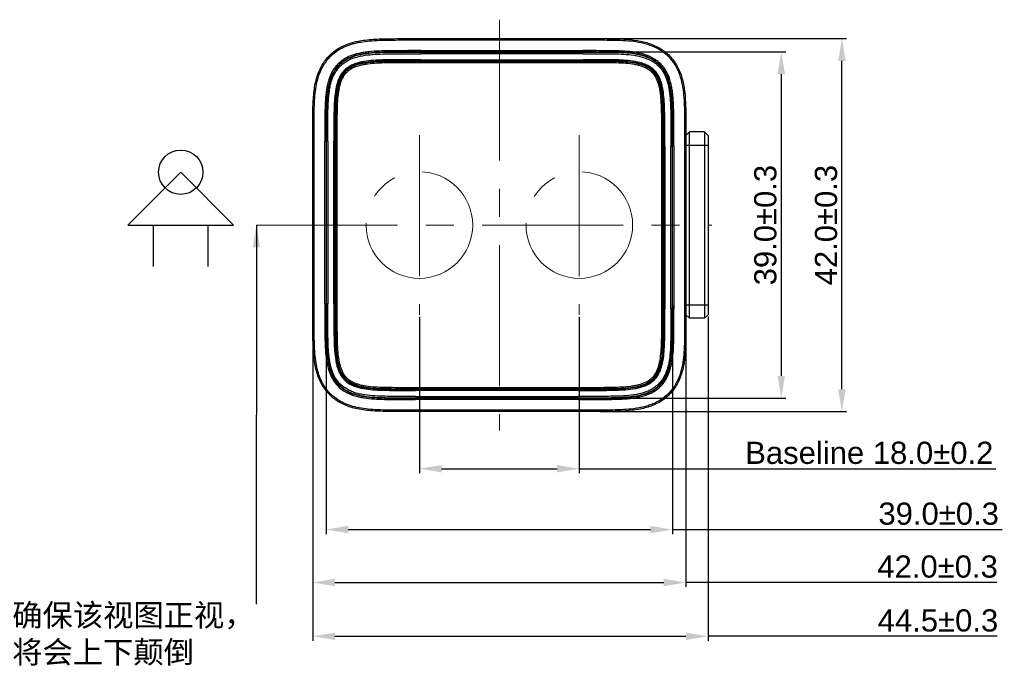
# Model space of a CAD drawing. Header units: millimetres. Extents: x 6362 to 6804, y -1856 to -1543.
# Tile 3 of 29: x 6470 to 6581, y -1702 to -1628. Entities that reach past the tile are written whole.
import ezdxf

# ---------------------------------------------------------------- set-up
doc = ezdxf.new("R2010")
doc.units = ezdxf.units.MM
doc.linetypes.add('CENTER', pattern=[50.8, 31.75, -6.35, 6.35, -6.35])
doc.linetypes.add('CENTER2', pattern=[28.575, 19.05, -3.175, 3.175, -3.175])
doc.styles.add('HANA', font='arial.ttf')
doc.styles.add('微软雅黑', font='txt')
doc.dimstyles.new('HANA$0', dxfattribs={"dimtxt": 2.5, "dimasz": 2.5, "dimexe": 0.5, "dimexo": 0.2, "dimgap": 0.5, "dimtad": 1, "dimzin": 1, "dimdsep": 46, "dimtxsty": 'HANA', "dimcen": 0, "dimclrd": 3, "dimclre": 3, "dimclrt": 4, "dimadec": 0, "dimazin": 0, "dimtfac": 1, "dimtmove": 0, "dimatfit": 3, "dimfxl": 1, "dimtzin": 0, "dimarcsym": 0})
doc.dimstyles.new('HANA$3', dxfattribs={"dimtxt": 2.5, "dimasz": 2.5, "dimexe": 0.5, "dimexo": 0.2, "dimgap": 0.5, "dimtad": 1, "dimtih": 1, "dimtoh": 1, "dimzin": 1, "dimdsep": 46, "dimtxsty": 'HANA', "dimcen": 0, "dimclrd": 3, "dimclre": 3, "dimclrt": 4, "dimadec": 0, "dimazin": 0, "dimtfac": 1, "dimtmove": 0, "dimatfit": 3, "dimfxl": 1, "dimtzin": 0, "dimarcsym": 0})
doc.dimstyles.new('HANA$7', dxfattribs={"dimtxt": 2.5, "dimasz": 2.5, "dimexe": 0.5, "dimexo": 0.2, "dimgap": 0.5, "dimtad": 1, "dimzin": 1, "dimdsep": 46, "dimtxsty": 'HANA', "dimcen": 0, "dimclrd": 3, "dimclre": 3, "dimclrt": 4, "dimadec": 0, "dimazin": 0, "dimtfac": 1, "dimtmove": 0, "dimatfit": 3, "dimfxl": 1, "dimtzin": 0, "dimarcsym": 0})

# ---------------------------------------------------------------- blocks, each defined once
blk = doc.blocks.new('*D45')
at = {"color": 3, "lineweight": -2}
for p, q in [((6515.27, -1661.92), (6515.27, -1679.54)), ((6533.27, -1661.92), (6533.27, -1679.54)), ((6517.77, -1679.04), (6530.77, -1679.04)), ((6533.27, -1679.04), (6580.16, -1679.04))]:
    blk.add_line(p, q, dxfattribs=at)
at = {"color": 3}
for points in [[(6517.77, -1678.63), (6517.77, -1679.46), (6515.27, -1679.04)], [(6530.77, -1679.46), (6530.77, -1678.63), (6533.27, -1679.04)]]:
    blk.add_solid(points, dxfattribs=at)
at = {"layer": 'Defpoints', "color": 0}
for p in [(6515.27, -1661.72), (6533.27, -1661.72), (6533.27, -1679.04)]:
    blk.add_point(p, dxfattribs=at)
at = {"color": 4, "lineweight": 5, "insert": (6565.91, -1677.27), "char_height": 2.5, "attachment_point": 5, "style": 'HANA'}
blk.add_mtext('{\\fArial|b0|i0|c0|p34;\\C3;Baseline\\C4; }18.0%%p0.2', dxfattribs=at)
blk = doc.blocks.new('*D46')
at = {"color": 3, "lineweight": -2}
for p, q in [((6503.27, -1654.55), (6503.27, -1692.36)), ((6545.27, -1654.55), (6545.27, -1692.36)), ((6505.77, -1691.86), (6542.77, -1691.86)), ((6566.41, -1691.86), (6545.27, -1691.86)), ((6580.28, -1691.86), (6566.41, -1691.86))]:
    blk.add_line(p, q, dxfattribs=at)
at = {"color": 3}
for points in [[(6505.77, -1691.44), (6505.77, -1692.28), (6503.27, -1691.86)], [(6542.77, -1692.28), (6542.77, -1691.44), (6545.27, -1691.86)]]:
    blk.add_solid(points, dxfattribs=at)
at = {"layer": 'Defpoints', "color": 0}
for p in [(6503.27, -1654.35), (6545.27, -1654.35), (6545.27, -1691.86)]:
    blk.add_point(p, dxfattribs=at)
at = {"color": 4, "lineweight": 5, "insert": (6573.6, -1690.08), "char_height": 2.5, "attachment_point": 5, "style": 'HANA'}
blk.add_mtext('42.0%%p0.3', dxfattribs=at)
blk = doc.blocks.new('*D47')
at = {"color": 3, "lineweight": -2}
for p, q in [((6536.06, -1630.6), (6563.33, -1630.6)), ((6562.83, -1670.1), (6562.83, -1633.1)), ((6535.62, -1672.6), (6563.33, -1672.6))]:
    blk.add_line(p, q, dxfattribs=at)
at = {"color": 3}
for points in [[(6563.25, -1633.1), (6562.41, -1633.1), (6562.83, -1630.6)], [(6562.41, -1670.1), (6563.25, -1670.1), (6562.83, -1672.6)]]:
    blk.add_solid(points, dxfattribs=at)
at = {"layer": 'Defpoints', "color": 0}
for p in [(6535.86, -1630.6), (6562.83, -1630.6), (6535.42, -1672.6)]:
    blk.add_point(p, dxfattribs=at)
at = {"color": 4, "lineweight": 5, "insert": (6561.05, -1651.6), "char_height": 2.5, "attachment_point": 5, "rotation": 90, "style": 'HANA'}
blk.add_mtext('42.0%%p0.3', dxfattribs=at)
blk = doc.blocks.new('*D48')
at = {"color": 3, "lineweight": -2}
for p, q in [((6504.77, -1660.65), (6504.77, -1686.4)), ((6543.77, -1660.65), (6543.77, -1686.4)), ((6507.27, -1685.9), (6541.27, -1685.9)), ((6543.77, -1685.9), (6580.86, -1685.9))]:
    blk.add_line(p, q, dxfattribs=at)
at = {"color": 3}
for points in [[(6507.27, -1685.48), (6507.27, -1686.31), (6504.77, -1685.9)], [(6541.27, -1686.31), (6541.27, -1685.48), (6543.77, -1685.9)]]:
    blk.add_solid(points, dxfattribs=at)
at = {"layer": 'Defpoints', "color": 0}
for p in [(6504.77, -1660.45), (6543.77, -1660.45), (6543.77, -1685.9)]:
    blk.add_point(p, dxfattribs=at)
at = {"color": 4, "lineweight": 5, "insert": (6573.72, -1684.12), "char_height": 2.5, "attachment_point": 5, "style": 'HANA'}
blk.add_mtext('39.0%%p0.3', dxfattribs=at)
blk = doc.blocks.new('*D49')
at = {"color": 3, "lineweight": -2}
for p, q in [((6535.13, -1632.1), (6556.5, -1632.1)), ((6556, -1634.6), (6556, -1668.59)), ((6535.96, -1671.09), (6556.5, -1671.09))]:
    blk.add_line(p, q, dxfattribs=at)
at = {"color": 3}
for points in [[(6556.42, -1634.6), (6555.58, -1634.6), (6556, -1632.1)], [(6555.58, -1668.59), (6556.42, -1668.59), (6556, -1671.09)]]:
    blk.add_solid(points, dxfattribs=at)
at = {"layer": 'Defpoints', "color": 0}
for p in [(6534.93, -1632.1), (6535.76, -1671.09), (6556, -1671.09)]:
    blk.add_point(p, dxfattribs=at)
at = {"color": 4, "lineweight": 5, "insert": (6554.22, -1651.6), "char_height": 2.5, "attachment_point": 5, "rotation": 90, "style": 'HANA'}
blk.add_mtext('39.0%%p0.3', dxfattribs=at)
blk = doc.blocks.new('*D61')
at = {"color": 3, "lineweight": -2}
for p, q in [((6503.27, -1654.15), (6503.27, -1698.42)), ((6547.77, -1661.9), (6547.77, -1698.42)), ((6505.77, -1697.92), (6545.27, -1697.92)), ((6566.46, -1697.92), (6547.77, -1697.92)), ((6580.32, -1697.92), (6566.46, -1697.92))]:
    blk.add_line(p, q, dxfattribs=at)
at = {"color": 3}
for points in [[(6505.77, -1697.51), (6505.77, -1698.34), (6503.27, -1697.92)], [(6545.27, -1698.34), (6545.27, -1697.51), (6547.77, -1697.92)]]:
    blk.add_solid(points, dxfattribs=at)
at = {"layer": 'Defpoints', "color": 0}
for p in [(6503.27, -1653.95), (6547.77, -1661.7), (6547.77, -1697.92)]:
    blk.add_point(p, dxfattribs=at)
at = {"color": 4, "lineweight": 5, "insert": (6573.64, -1696.15), "char_height": 2.5, "attachment_point": 5, "style": 'HANA'}
blk.add_mtext('44.5%%p0.3', dxfattribs=at)

msp = doc.modelspace()

# ---------------------------------------------------------------- linework, layer by layer
at = {"color": 1, "linetype": 'CENTER', "lineweight": 5, "ltscale": 0.5}
for p, q in [((6524.271, -1628.462), (6524.271, -1674.735)), ((6515.271, -1641.474), (6515.271, -1661.723)), ((6533.271, -1641.474), (6533.271, -1661.723)), ((6496.929, -1651.599), (6548.193, -1651.599))]:
    msp.add_line(p, q, dxfattribs=at)
at = {"color": 7, "linetype": 'Continuous'}
for p, q in [((6515.416, -1631.952), (6533.721, -1631.952)), ((6533.721, -1632.102), (6515.416, -1632.102)), ((6515.416, -1632.147), (6533.721, -1632.147)), ((6533.721, -1632.297), (6515.416, -1632.297)), ((6515.416, -1632.975), (6533.721, -1632.975)), ((6533.721, -1633.075), (6515.416, -1633.075)), ((6515.416, -1633.101), (6533.721, -1633.101)), ((6533.721, -1633.169), (6515.416, -1633.169)), ((6533.721, -1633.319), (6515.416, -1633.319)), ((6545.272, -1641.499), (6545.672, -1641.099)), ((6547.372, -1641.099), (6545.672, -1641.099)), ((6545.672, -1662.099), (6545.672, -1641.099)), ((6547.372, -1641.099), (6547.372, -1662.099)), ((6547.772, -1641.499), (6547.372, -1641.099)), ((6504.625, -1660.454), (6504.625, -1642.148)), ((6504.969, -1642.148), (6504.625, -1642.148)), ((6504.775, -1642.148), (6504.775, -1660.454)), ((6504.819, -1660.454), (6504.819, -1642.148)), ((6504.969, -1642.148), (6504.969, -1660.454)), ((6505.647, -1651.599), (6505.647, -1642.148)), ((6505.647, -1642.148), (6505.991, -1642.148)), ((6505.747, -1642.148), (6505.747, -1651.599)), ((6505.773, -1651.599), (6505.773, -1642.148)), ((6505.841, -1642.148), (6505.841, -1651.599)), ((6505.991, -1642.148), (6505.991, -1651.599)), ((6547.772, -1641.499), (6547.772, -1661.699)), ((6542.551, -1642.743), (6542.894, -1642.743)), ((6542.551, -1651.599), (6542.551, -1642.743)), ((6542.701, -1651.599), (6542.701, -1642.743)), ((6542.768, -1642.743), (6542.768, -1651.599)), ((6542.794, -1651.599), (6542.794, -1642.743)), ((6542.894, -1642.743), (6542.894, -1651.599)), ((6543.917, -1642.743), (6543.572, -1642.743)), ((6543.572, -1661.049), (6543.572, -1642.743)), ((6543.722, -1642.743), (6543.722, -1661.049)), ((6543.767, -1661.049), (6543.767, -1642.743)), ((6543.917, -1642.743), (6543.917, -1661.049)), ((6545.272, -1642.599), (6547.772, -1642.599)), ((6505.647, -1660.454), (6505.647, -1651.599)), ((6505.747, -1651.599), (6505.747, -1660.454)), ((6505.773, -1660.454), (6505.773, -1651.599)), ((6505.841, -1651.599), (6505.841, -1660.454)), ((6505.991, -1651.599), (6505.991, -1660.454)), ((6542.551, -1661.049), (6542.551, -1651.599)), ((6542.701, -1661.049), (6542.701, -1651.599)), ((6542.768, -1651.599), (6542.768, -1661.049)), ((6542.794, -1661.049), (6542.794, -1651.599)), ((6542.894, -1651.599), (6542.894, -1661.049)), ((6504.969, -1660.454), (6504.625, -1660.454)), ((6505.991, -1660.454), (6505.647, -1660.454)), ((6542.551, -1661.049), (6542.894, -1661.049)), ((6543.917, -1661.049), (6543.572, -1661.049)), ((6545.272, -1660.599), (6547.772, -1660.599)), ((6545.272, -1661.699), (6545.672, -1662.099)), ((6547.372, -1662.099), (6545.672, -1662.099)), ((6547.772, -1661.699), (6547.372, -1662.099)), ((6514.82, -1669.879), (6533.126, -1669.879)), ((6514.82, -1670.029), (6533.126, -1670.029)), ((6533.126, -1670.096), (6514.82, -1670.096)), ((6514.82, -1670.122), (6533.126, -1670.122)), ((6533.126, -1670.222), (6514.82, -1670.222)), ((6514.82, -1670.9), (6533.126, -1670.9)), ((6533.126, -1671.05), (6514.82, -1671.05)), ((6514.82, -1671.095), (6533.126, -1671.095)), ((6533.126, -1671.245), (6514.82, -1671.245))]:
    msp.add_line(p, q, dxfattribs=at)
at = {"color": 3}
for p, q in [((6488.405, -1645.65), (6482.456, -1651.599)), ((6488.405, -1645.65), (6494.353, -1651.599)), ((6482.456, -1651.599), (6494.353, -1651.599)), ((6485.32, -1651.599), (6485.32, -1656.275)), ((6491.471, -1651.599), (6491.471, -1656.275))]:
    msp.add_line(p, q, dxfattribs=at)
msp.add_circle((6488.405, -1645.65), 2.495, dxfattribs=at)
at = {"color": 6, "linetype": 'CENTER2', "lineweight": 5}
for centre in [(6515.271, -1651.599), (6533.271, -1651.599)]:
    msp.add_circle(centre, 6, dxfattribs=at)
at = {"color": 7, "linetype": 'Continuous'}
msp.add_open_spline([(6527.024, -1672.599), (6526.014, -1672.599), (6523.939, -1672.599), (6521.161, -1672.599), (6518.559, -1672.6), (6516.159, -1672.597), (6513.939, -1672.601), (6511.886, -1672.6), (6509.995, -1672.562), (6508.284, -1672.353), (6506.817, -1671.899), (6505.656, -1671.217), (6504.748, -1670.337), (6504.047, -1669.219), (6503.575, -1667.815), (6503.342, -1666.161), (6503.275, -1664.33), (6503.267, -1662.336), (6503.271, -1660.177), (6503.27, -1657.845), (6503.27, -1655.313), (6503.27, -1652.61), (6503.27, -1649.62), (6503.269, -1646.527), (6503.272, -1643.794), (6503.268, -1641.398), (6503.269, -1639.259), (6503.306, -1637.339), (6503.514, -1635.615), (6503.975, -1634.129), (6504.671, -1632.959), (6505.554, -1632.058), (6506.685, -1631.357), (6508.124, -1630.886), (6509.805, -1630.662), (6511.673, -1630.601), (6513.715, -1630.595), (6515.926, -1630.599), (6518.322, -1630.598), (6520.884, -1630.598), (6522.79, -1630.598), (6523.718, -1630.598)], degree=3, dxfattribs=at)
for points, knots in [([(6527.024, -1672.449), (6525.802, -1672.449), (6524.012, -1672.449), (6521.681, -1672.448), (6520.054, -1672.449), (6518.5, -1672.449), (6517.017, -1672.448), (6515.603, -1672.448), (6514.256, -1672.45), (6512.973, -1672.45), (6511.752, -1672.444), (6510.596, -1672.422), (6509.509, -1672.352), (6508.5, -1672.211), (6507.58, -1671.984), (6506.762, -1671.671), (6506.049, -1671.271), (6505.433, -1670.796), (6504.906, -1670.24), (6504.457, -1669.599), (6504.092, -1668.86), (6503.813, -1668.021), (6503.621, -1667.087), (6503.505, -1666.07), (6503.447, -1664.982), (6503.425, -1663.828), (6503.419, -1662.61), (6503.42, -1661.33), (6503.421, -1659.986), (6503.421, -1658.576), (6503.42, -1656.557), (6503.421, -1653.842), (6503.421, -1650.392), (6503.42, -1646.892), (6503.422, -1644.068), (6503.42, -1642.014), (6503.419, -1640.639), (6503.423, -1639.357), (6503.439, -1638.16), (6503.498, -1637.043), (6503.626, -1636.007), (6503.839, -1635.06), (6504.142, -1634.215), (6504.472, -1633.59), (6504.774, -1633.15), (6505.093, -1632.752), (6505.546, -1632.303), (6506.178, -1631.841), (6506.911, -1631.46), (6507.595, -1631.222), (6508.19, -1631.071), (6508.84, -1630.945), (6509.707, -1630.84), (6510.804, -1630.778), (6511.972, -1630.754), (6513.206, -1630.747), (6514.506, -1630.748), (6515.871, -1630.749), (6517.826, -1630.749), (6520.449, -1630.748), (6522.595, -1630.749), (6523.718, -1630.749)], [0, 0, 0, 0, 0.0458424, 0.0671388, 0.0874567, 0.1069015, 0.1254325, 0.1430928, 0.1599307, 0.1759771, 0.1912438, 0.2057166, 0.2193484, 0.232089, 0.2439056, 0.2547969, 0.2648772, 0.2744488, 0.2838651, 0.2935036, 0.3036945, 0.3146912, 0.3265921, 0.3393959, 0.3530316, 0.3674738, 0.3827023, 0.3987083, 0.415503, 0.4331197, 0.4516214, 0.4912395, 0.5349844, 0.5810516, 0.6225217, 0.640957, 0.658101, 0.6741008, 0.6890484, 0.7030146, 0.7160467, 0.728157, 0.7393412, 0.7496495, 0.7545559, 0.7593426, 0.7687681, 0.7783932, 0.7885895, 0.7996356, 0.8055018, 0.8115957, 0.8244659, 0.8382196, 0.8528324, 0.8682754, 0.8845237, 0.9015893, 0.9195026, 0.9578452, 1, 1, 1, 1]), ([(6523.718, -1630.599), (6524.269, -1630.599), (6524.763, -1630.599), (6526.209, -1630.599), (6527.625, -1630.599), (6529.144, -1630.599), (6530.67, -1630.599), (6532.196, -1630.598), (6534.23, -1630.6), (6536.772, -1630.589), (6539.309, -1630.66), (6541.227, -1631.108), (6542.533, -1631.722), (6543.624, -1632.641), (6544.424, -1633.824), (6544.915, -1635.191), (6545.157, -1636.66), (6545.248, -1638.17), (6545.276, -1640.2), (6545.269, -1642.744), (6545.271, -1645.794), (6545.271, -1648.845), (6545.271, -1651.896), (6545.271, -1654.947), (6545.271, -1657.998), (6545.268, -1661.049), (6545.28, -1664.1), (6545.21, -1666.637), (6544.761, -1668.555), (6544.147, -1669.861), (6543.228, -1670.951), (6542.045, -1671.752), (6540.678, -1672.243), (6539.209, -1672.484), (6537.699, -1672.576), (6535.669, -1672.604), (6533.126, -1672.597), (6530.075, -1672.599), (6528.041, -1672.599), (6527.024, -1672.599)], [0, 0, 0, 0, 0.0384615, 0.0576923, 0.0769231, 0.0961538, 0.1153846, 0.1346154, 0.1538462, 0.1923077, 0.2307692, 0.25, 0.2692308, 0.2884615, 0.3076923, 0.3269231, 0.3461538, 0.3653846, 0.3846154, 0.4230769, 0.4615385, 0.5, 0.5384615, 0.5769231, 0.6153846, 0.6538462, 0.6923077, 0.7307692, 0.75, 0.7692308, 0.7884615, 0.8076923, 0.8269231, 0.8461538, 0.8653846, 0.8846154, 0.9230769, 0.9615385, 1, 1, 1, 1]), ([(6523.718, -1630.749), (6524.505, -1630.749), (6526.08, -1630.749), (6528.441, -1630.749), (6530.803, -1630.749), (6532.771, -1630.749), (6534.345, -1630.748), (6535.526, -1630.748), (6536.707, -1630.751), (6537.887, -1630.772), (6539.066, -1630.846), (6540.042, -1630.988), (6540.807, -1631.178), (6541.368, -1631.364), (6541.91, -1631.601), (6542.424, -1631.892), (6542.905, -1632.238), (6543.341, -1632.637), (6543.727, -1633.085), (6544.06, -1633.575), (6544.335, -1634.098), (6544.628, -1634.829), (6544.825, -1635.595), (6544.949, -1636.372), (6545.036, -1637.155), (6545.092, -1638.138), (6545.116, -1639.319), (6545.122, -1640.499), (6545.122, -1641.68), (6545.12, -1643.255), (6545.121, -1645.223), (6545.121, -1647.584), (6545.121, -1649.946), (6545.121, -1652.307), (6545.121, -1654.669), (6545.121, -1657.03), (6545.119, -1659.392), (6545.122, -1661.36), (6545.123, -1662.934), (6545.118, -1663.918), (6545.105, -1664.705), (6545.081, -1665.492), (6545.016, -1666.475), (6544.836, -1667.643), (6544.556, -1668.591), (6544.232, -1669.309), (6543.835, -1669.99), (6543.198, -1670.751), (6542.4, -1671.339), (6541.698, -1671.696), (6541.146, -1671.909), (6540.579, -1672.074), (6539.808, -1672.239), (6538.83, -1672.36), (6537.651, -1672.423), (6536.47, -1672.444), (6535.289, -1672.45), (6533.715, -1672.45), (6531.747, -1672.447), (6529.385, -1672.449), (6527.811, -1672.449), (6527.024, -1672.449)], [0, 0, 0, 0, 0.0312529, 0.0625057, 0.0937586, 0.1250114, 0.1406378, 0.1562642, 0.1718907, 0.1875172, 0.203143, 0.2187657, 0.2265797, 0.2343936, 0.2422066, 0.2500192, 0.2578315, 0.2656434, 0.2734555, 0.2812677, 0.2890801, 0.2968934, 0.3125105, 0.3203246, 0.3281386, 0.3437644, 0.359391, 0.3750174, 0.3906439, 0.4062703, 0.4375232, 0.468776, 0.5000289, 0.5312817, 0.5625346, 0.5937874, 0.6250403, 0.6562931, 0.6719195, 0.6875459, 0.6953592, 0.7031729, 0.7187982, 0.7344206, 0.7500359, 0.757849, 0.7656616, 0.7812598, 0.7968585, 0.8046711, 0.8124842, 0.8202981, 0.8281121, 0.843736, 0.8593621, 0.8749886, 0.890615, 0.9062414, 0.9374943, 0.9687471, 1, 1, 1, 1]), ([(6515.416, -1631.952), (6515.028, -1631.952), (6514.252, -1631.952), (6513.089, -1631.953), (6511.925, -1631.958), (6510.76, -1631.983), (6509.79, -1632.043), (6509.017, -1632.14), (6508.249, -1632.281), (6507.496, -1632.512), (6506.802, -1632.878), (6506.324, -1633.226), (6505.906, -1633.644), (6505.441, -1634.278), (6505.119, -1635.001), (6504.913, -1635.755), (6504.767, -1636.522), (6504.672, -1637.492), (6504.633, -1638.657), (6504.625, -1639.821), (6504.624, -1640.985), (6504.625, -1641.76), (6504.625, -1642.148)], [0, 0, 0, 0, 0.0622614, 0.1245291, 0.186818, 0.2491551, 0.3115726, 0.3428351, 0.3741403, 0.4368442, 0.4683214, 0.4998289, 0.5313476, 0.5628496, 0.6256148, 0.6569789, 0.6882944, 0.750785, 0.8131627, 0.8754672, 0.9377385, 1, 1, 1, 1]), ([(6515.416, -1632.102), (6515.028, -1632.102), (6514.252, -1632.102), (6513.09, -1632.103), (6511.928, -1632.108), (6510.768, -1632.133), (6509.805, -1632.193), (6509.041, -1632.288), (6508.289, -1632.426), (6507.555, -1632.651), (6506.882, -1633.005), (6506.422, -1633.341), (6506.02, -1633.743), (6505.572, -1634.354), (6505.26, -1635.056), (6505.059, -1635.79), (6504.915, -1636.544), (6504.822, -1637.504), (6504.783, -1638.661), (6504.775, -1639.822), (6504.774, -1640.985), (6504.775, -1641.76), (6504.775, -1642.148)], [0, 0, 0, 0, 0.0630548, 0.1260966, 0.1890952, 0.2519924, 0.3147075, 0.345963, 0.3771263, 0.4389867, 0.4697634, 0.5004606, 0.5311242, 0.5618311, 0.62342, 0.6544549, 0.6855987, 0.7481366, 0.8109449, 0.8739109, 0.9369455, 1, 1, 1, 1]), ([(6515.416, -1632.147), (6515.031, -1632.147), (6514.262, -1632.147), (6513.109, -1632.147), (6511.957, -1632.153), (6510.805, -1632.176), (6509.847, -1632.234), (6509.086, -1632.327), (6508.335, -1632.461), (6507.598, -1632.681), (6506.921, -1633.034), (6506.457, -1633.369), (6506.052, -1633.774), (6505.715, -1634.236), (6505.447, -1634.742), (6505.244, -1635.278), (6505.095, -1635.831), (6504.955, -1636.584), (6504.865, -1637.539), (6504.828, -1638.69), (6504.819, -1639.842), (6504.819, -1640.995), (6504.819, -1641.764), (6504.819, -1642.148)], [0, 0, 0, 0, 0.0627449, 0.1254837, 0.1882019, 0.2508742, 0.3134627, 0.3447146, 0.3759293, 0.4381133, 0.4691537, 0.5001649, 0.5311562, 0.5621685, 0.5932185, 0.6243178, 0.6554775, 0.6866777, 0.7491847, 0.8118167, 0.8745198, 0.9372551, 1, 1, 1, 1]), ([(6504.969, -1642.148), (6504.969, -1641.768), (6504.969, -1641.009), (6504.969, -1639.87), (6504.977, -1638.732), (6505.012, -1637.596), (6505.098, -1636.652), (6505.232, -1635.908), (6505.375, -1635.361), (6505.572, -1634.831), (6505.833, -1634.33), (6506.164, -1633.873), (6506.563, -1633.476), (6507.022, -1633.147), (6507.693, -1632.806), (6508.603, -1632.542), (6509.727, -1632.39), (6510.861, -1632.325), (6511.999, -1632.302), (6513.137, -1632.297), (6514.276, -1632.297), (6515.036, -1632.297), (6515.416, -1632.297)], [0, 0, 0, 0, 0.0627852, 0.1255617, 0.1883043, 0.2509729, 0.3135041, 0.3447115, 0.3758606, 0.4069413, 0.4379528, 0.4689068, 0.4998291, 0.530769, 0.5617604, 0.6238961, 0.6863459, 0.7489657, 0.8116761, 0.8744354, 0.9372146, 1, 1, 1, 1]), ([(6543.917, -1642.743), (6543.917, -1642.356), (6543.917, -1641.58), (6543.917, -1640.417), (6543.911, -1639.253), (6543.886, -1638.088), (6543.826, -1637.118), (6543.729, -1636.345), (6543.588, -1635.577), (6543.357, -1634.824), (6542.991, -1634.129), (6542.643, -1633.652), (6542.225, -1633.234), (6541.591, -1632.769), (6540.868, -1632.447), (6540.114, -1632.241), (6539.347, -1632.095), (6538.378, -1632), (6537.212, -1631.961), (6536.048, -1631.953), (6534.884, -1631.952), (6534.109, -1631.952), (6533.721, -1631.952)], [0, 0, 0, 0, 0.0622614, 0.1245291, 0.186818, 0.2491551, 0.3115726, 0.3428351, 0.3741403, 0.4368442, 0.4683214, 0.4998289, 0.5313476, 0.5628496, 0.6256148, 0.6569789, 0.6882944, 0.750785, 0.8131627, 0.8754672, 0.9377385, 1, 1, 1, 1]), ([(6543.767, -1642.743), (6543.767, -1642.356), (6543.767, -1641.58), (6543.767, -1640.417), (6543.761, -1639.256), (6543.736, -1638.096), (6543.676, -1637.132), (6543.581, -1636.368), (6543.443, -1635.617), (6543.219, -1634.883), (6542.864, -1634.21), (6542.529, -1633.75), (6542.127, -1633.348), (6541.515, -1632.9), (6540.814, -1632.587), (6540.079, -1632.387), (6539.325, -1632.243), (6538.365, -1632.15), (6537.208, -1632.111), (6536.047, -1632.103), (6534.884, -1632.102), (6534.109, -1632.102), (6533.721, -1632.102)], [0, 0, 0, 0, 0.0630548, 0.1260966, 0.1890952, 0.2519924, 0.3147075, 0.345963, 0.3771263, 0.4389867, 0.4697634, 0.5004606, 0.5311242, 0.5618311, 0.62342, 0.6544549, 0.6855987, 0.7481366, 0.8109449, 0.8739109, 0.9369455, 1, 1, 1, 1]), ([(6543.722, -1642.743), (6543.722, -1642.359), (6543.722, -1641.59), (6543.722, -1640.437), (6543.717, -1639.285), (6543.693, -1638.133), (6543.635, -1637.175), (6543.543, -1636.414), (6543.408, -1635.662), (6543.188, -1634.926), (6542.836, -1634.249), (6542.5, -1633.785), (6542.096, -1633.38), (6541.633, -1633.043), (6541.127, -1632.775), (6540.592, -1632.572), (6540.038, -1632.423), (6539.285, -1632.283), (6538.33, -1632.193), (6537.18, -1632.155), (6536.027, -1632.147), (6534.874, -1632.147), (6534.105, -1632.147), (6533.721, -1632.147)], [0, 0, 0, 0, 0.0627449, 0.1254837, 0.1882019, 0.2508742, 0.3134627, 0.3447146, 0.3759293, 0.4381133, 0.4691537, 0.5001649, 0.5311562, 0.5621685, 0.5932185, 0.6243178, 0.6554775, 0.6866777, 0.7491847, 0.8118167, 0.8745198, 0.9372551, 1, 1, 1, 1]), ([(6533.721, -1632.297), (6534.101, -1632.297), (6534.86, -1632.297), (6535.999, -1632.297), (6537.137, -1632.305), (6538.274, -1632.34), (6539.217, -1632.426), (6539.961, -1632.56), (6540.509, -1632.703), (6541.038, -1632.9), (6541.539, -1633.161), (6541.996, -1633.491), (6542.394, -1633.891), (6542.722, -1634.35), (6543.063, -1635.02), (6543.327, -1635.931), (6543.479, -1637.055), (6543.545, -1638.189), (6543.567, -1639.327), (6543.572, -1640.465), (6543.572, -1641.604), (6543.572, -1642.364), (6543.572, -1642.743)], [0, 0, 0, 0, 0.0627852, 0.1255617, 0.1883043, 0.2509729, 0.3135041, 0.3447115, 0.3758606, 0.4069413, 0.4379528, 0.4689068, 0.4998291, 0.530769, 0.5617604, 0.6238961, 0.6863459, 0.7489657, 0.8116761, 0.8744354, 0.9372146, 1, 1, 1, 1]), ([(6515.416, -1632.975), (6514.706, -1632.975), (6513.642, -1632.974), (6512.222, -1632.979), (6511.157, -1632.995), (6510.092, -1633.043), (6509.206, -1633.138), (6508.507, -1633.28), (6507.993, -1633.435), (6507.5, -1633.653), (6507.049, -1633.951), (6506.662, -1634.33), (6506.356, -1634.775), (6506.126, -1635.263), (6505.907, -1635.943), (6505.755, -1636.824), (6505.678, -1637.889), (6505.653, -1638.954), (6505.647, -1640.019), (6505.647, -1641.084), (6505.647, -1641.793), (6505.647, -1642.148)], [0, 0, 0, 0, 0.1246307, 0.1869591, 0.2493127, 0.3117134, 0.3741923, 0.4055191, 0.4368685, 0.4683134, 0.4998181, 0.531342, 0.5628332, 0.5942683, 0.6256433, 0.6882034, 0.7506532, 0.8130311, 0.8753671, 0.9376865, 1, 1, 1, 1]), ([(6505.747, -1642.148), (6505.747, -1641.764), (6505.747, -1640.996), (6505.747, -1639.849), (6505.755, -1638.717), (6505.791, -1637.613), (6505.874, -1636.72), (6506, -1636.043), (6506.164, -1635.427), (6506.41, -1634.86), (6506.758, -1634.381), (6507.062, -1634.077), (6507.414, -1633.823), (6507.812, -1633.617), (6508.251, -1633.456), (6508.897, -1633.29), (6509.767, -1633.169), (6510.853, -1633.103), (6511.974, -1633.08), (6513.114, -1633.075), (6514.263, -1633.075), (6515.031, -1633.075), (6515.416, -1633.075)], [0, 0, 0, 0, 0.0681458, 0.1360848, 0.2033057, 0.2689342, 0.3318688, 0.3619483, 0.3908766, 0.4448353, 0.4703037, 0.4953699, 0.5207038, 0.5469553, 0.5745228, 0.6035222, 0.6650499, 0.7297476, 0.7962841, 0.8638406, 0.9318531, 1, 1, 1, 1]), ([(6505.773, -1642.148), (6505.773, -1641.799), (6505.773, -1641.099), (6505.774, -1640.05), (6505.779, -1639), (6505.802, -1637.949), (6505.874, -1636.897), (6506.018, -1636.025), (6506.229, -1635.348), (6506.452, -1634.861), (6506.755, -1634.415), (6507.141, -1634.037), (6507.594, -1633.745), (6508.087, -1633.535), (6508.598, -1633.388), (6509.291, -1633.254), (6510.167, -1633.164), (6511.218, -1633.12), (6512.268, -1633.105), (6513.667, -1633.1), (6514.716, -1633.101), (6515.416, -1633.101)], [0, 0, 0, 0, 0.062127, 0.1242655, 0.1864359, 0.2486867, 0.3110844, 0.3737225, 0.4052147, 0.4368457, 0.4686041, 0.5004199, 0.5321776, 0.5637943, 0.5952455, 0.6266186, 0.6890799, 0.7513778, 0.8135831, 0.8757383, 1, 1, 1, 1]), ([(6515.416, -1633.169), (6514.867, -1633.169), (6513.81, -1633.168), (6512.283, -1633.17), (6510.864, -1633.193), (6509.567, -1633.276), (6508.412, -1633.474), (6507.447, -1633.86), (6506.748, -1634.48), (6506.315, -1635.256), (6506.056, -1636.146), (6505.918, -1637.141), (6505.858, -1638.256), (6505.842, -1639.464), (6505.84, -1640.778), (6505.841, -1641.681), (6505.841, -1642.148)], [0, 0, 0, 0, 0.097469, 0.1879667, 0.2714742, 0.3499492, 0.4197992, 0.4808383, 0.5356628, 0.5868416, 0.6404267, 0.7020009, 0.7663504, 0.8394541, 0.91704, 1, 1, 1, 1]), ([(6515.416, -1633.319), (6514.957, -1633.319), (6514.07, -1633.318), (6512.789, -1633.319), (6511.6, -1633.328), (6510.504, -1633.363), (6509.649, -1633.431), (6509.015, -1633.526), (6508.452, -1633.646), (6507.932, -1633.821), (6507.481, -1634.072), (6507.192, -1634.29), (6506.942, -1634.545), (6506.727, -1634.838), (6506.544, -1635.171), (6506.394, -1635.542), (6506.273, -1635.95), (6506.146, -1636.551), (6506.051, -1637.373), (6506.004, -1638.432), (6505.991, -1639.585), (6505.991, -1640.834), (6505.991, -1641.699), (6505.991, -1642.148)], [0, 0, 0, 0, 0.0832357, 0.1607266, 0.2324605, 0.2987685, 0.3595507, 0.3879146, 0.4148783, 0.4641056, 0.48662, 0.5081666, 0.5294465, 0.5511818, 0.5739167, 0.5980719, 0.6237618, 0.6509121, 0.7094326, 0.7735362, 0.8430945, 0.9185773, 1, 1, 1, 1]), ([(6542.894, -1642.743), (6542.894, -1642.034), (6542.895, -1640.969), (6542.891, -1639.55), (6542.875, -1638.485), (6542.827, -1637.42), (6542.731, -1636.534), (6542.59, -1635.835), (6542.435, -1635.321), (6542.216, -1634.828), (6541.919, -1634.377), (6541.539, -1633.99), (6541.094, -1633.683), (6540.607, -1633.454), (6539.926, -1633.235), (6539.045, -1633.082), (6537.98, -1633.006), (6536.915, -1632.98), (6535.85, -1632.975), (6534.785, -1632.974), (6534.076, -1632.975), (6533.721, -1632.975)], [0, 0, 0, 0, 0.1246307, 0.1869591, 0.2493127, 0.3117134, 0.3741923, 0.4055191, 0.4368685, 0.4683134, 0.4998181, 0.531342, 0.5628332, 0.5942683, 0.6256433, 0.6882034, 0.7506532, 0.8130311, 0.8753671, 0.9376865, 1, 1, 1, 1]), ([(6533.721, -1633.075), (6534.105, -1633.075), (6534.873, -1633.075), (6536.02, -1633.075), (6537.153, -1633.083), (6538.257, -1633.119), (6539.149, -1633.202), (6539.826, -1633.328), (6540.442, -1633.492), (6541.01, -1633.738), (6541.488, -1634.086), (6541.792, -1634.39), (6542.046, -1634.742), (6542.252, -1635.14), (6542.414, -1635.579), (6542.579, -1636.225), (6542.701, -1637.095), (6542.766, -1638.18), (6542.789, -1639.302), (6542.794, -1640.442), (6542.794, -1641.591), (6542.794, -1642.359), (6542.794, -1642.743)], [0, 0, 0, 0, 0.0681458, 0.1360848, 0.2033057, 0.2689342, 0.3318688, 0.3619483, 0.3908766, 0.4448353, 0.4703037, 0.4953699, 0.5207038, 0.5469553, 0.5745228, 0.6035222, 0.6650499, 0.7297476, 0.7962841, 0.8638406, 0.9318531, 1, 1, 1, 1]), ([(6533.721, -1633.101), (6534.071, -1633.101), (6534.77, -1633.101), (6535.819, -1633.101), (6536.869, -1633.106), (6537.92, -1633.13), (6538.972, -1633.202), (6539.844, -1633.346), (6540.521, -1633.557), (6541.009, -1633.78), (6541.454, -1634.083), (6541.832, -1634.469), (6542.124, -1634.922), (6542.334, -1635.415), (6542.482, -1635.926), (6542.615, -1636.619), (6542.705, -1637.494), (6542.75, -1638.546), (6542.765, -1639.596), (6542.769, -1640.995), (6542.768, -1642.044), (6542.768, -1642.743)], [0, 0, 0, 0, 0.062127, 0.1242655, 0.1864359, 0.2486867, 0.3110844, 0.3737225, 0.4052147, 0.4368457, 0.4686041, 0.5004199, 0.5321776, 0.5637943, 0.5952455, 0.6266186, 0.6890799, 0.7513778, 0.8135831, 0.8757383, 1, 1, 1, 1]), ([(6542.701, -1642.743), (6542.701, -1642.195), (6542.701, -1641.138), (6542.699, -1639.611), (6542.676, -1638.192), (6542.593, -1636.894), (6542.395, -1635.74), (6542.009, -1634.775), (6541.389, -1634.076), (6540.614, -1633.643), (6539.723, -1633.383), (6538.728, -1633.246), (6537.613, -1633.186), (6536.405, -1633.17), (6535.091, -1633.168), (6534.188, -1633.169), (6533.721, -1633.169)], [0, 0, 0, 0, 0.097469, 0.1879667, 0.2714742, 0.3499492, 0.4197992, 0.4808383, 0.5356628, 0.5868416, 0.6404267, 0.7020009, 0.7663504, 0.8394541, 0.91704, 1, 1, 1, 1]), ([(6542.551, -1642.743), (6542.551, -1642.285), (6542.551, -1641.398), (6542.55, -1640.116), (6542.541, -1638.928), (6542.507, -1637.832), (6542.439, -1636.977), (6542.343, -1636.343), (6542.223, -1635.779), (6542.048, -1635.259), (6541.797, -1634.809), (6541.579, -1634.52), (6541.324, -1634.27), (6541.031, -1634.055), (6540.699, -1633.872), (6540.327, -1633.722), (6539.919, -1633.601), (6539.318, -1633.473), (6538.496, -1633.379), (6537.437, -1633.332), (6536.284, -1633.319), (6535.035, -1633.318), (6534.17, -1633.319), (6533.721, -1633.319)], [0, 0, 0, 0, 0.0832357, 0.1607266, 0.2324605, 0.2987685, 0.3595507, 0.3879146, 0.4148783, 0.4641056, 0.48662, 0.5081666, 0.5294465, 0.5511818, 0.5739167, 0.5980719, 0.6237618, 0.6509121, 0.7094326, 0.7735362, 0.8430945, 0.9185773, 1, 1, 1, 1]), ([(6504.625, -1660.454), (6504.625, -1660.841), (6504.624, -1661.617), (6504.625, -1662.78), (6504.63, -1663.944), (6504.655, -1665.109), (6504.716, -1666.08), (6504.812, -1666.852), (6504.953, -1667.62), (6505.184, -1668.373), (6505.55, -1669.068), (6505.898, -1669.545), (6506.316, -1669.963), (6506.95, -1670.428), (6507.674, -1670.75), (6508.428, -1670.956), (6509.194, -1671.103), (6510.164, -1671.197), (6511.329, -1671.236), (6512.493, -1671.244), (6513.657, -1671.245), (6514.433, -1671.245), (6514.82, -1671.245)], [0, 0, 0, 0, 0.0622614, 0.1245291, 0.186818, 0.2491551, 0.3115726, 0.3428351, 0.3741403, 0.4368442, 0.4683214, 0.4998289, 0.5313476, 0.5628496, 0.6256148, 0.6569789, 0.6882944, 0.750785, 0.8131627, 0.8754672, 0.9377385, 1, 1, 1, 1]), ([(6504.775, -1660.454), (6504.775, -1660.841), (6504.774, -1661.617), (6504.775, -1662.78), (6504.78, -1663.942), (6504.805, -1665.101), (6504.865, -1666.065), (6504.96, -1666.829), (6505.098, -1667.58), (6505.323, -1668.314), (6505.678, -1668.987), (6506.013, -1669.447), (6506.415, -1669.849), (6507.027, -1670.298), (6507.728, -1670.61), (6508.462, -1670.81), (6509.217, -1670.954), (6510.176, -1671.047), (6511.333, -1671.086), (6512.495, -1671.094), (6513.657, -1671.095), (6514.433, -1671.095), (6514.82, -1671.095)], [0, 0, 0, 0, 0.0630548, 0.1260966, 0.1890952, 0.2519924, 0.3147075, 0.345963, 0.3771263, 0.4389867, 0.4697634, 0.5004606, 0.5311242, 0.5618311, 0.62342, 0.6544549, 0.6855987, 0.7481366, 0.8109449, 0.8739109, 0.9369455, 1, 1, 1, 1]), ([(6504.819, -1660.454), (6504.819, -1660.838), (6504.819, -1661.607), (6504.819, -1662.76), (6504.825, -1663.913), (6504.849, -1665.064), (6504.906, -1666.022), (6504.999, -1666.783), (6505.133, -1667.535), (6505.354, -1668.271), (6505.706, -1668.949), (6506.041, -1669.412), (6506.446, -1669.817), (6506.908, -1670.154), (6507.414, -1670.422), (6507.95, -1670.625), (6508.504, -1670.774), (6509.256, -1670.914), (6510.211, -1671.004), (6511.362, -1671.042), (6512.514, -1671.05), (6513.667, -1671.05), (6514.436, -1671.05), (6514.82, -1671.05)], [0, 0, 0, 0, 0.0627449, 0.1254837, 0.1882019, 0.2508742, 0.3134627, 0.3447146, 0.3759293, 0.4381133, 0.4691537, 0.5001649, 0.5311562, 0.5621685, 0.5932185, 0.6243178, 0.6554775, 0.6866777, 0.7491847, 0.8118167, 0.8745198, 0.9372551, 1, 1, 1, 1]), ([(6514.82, -1670.9), (6514.441, -1670.9), (6513.681, -1670.9), (6512.542, -1670.9), (6511.404, -1670.892), (6510.268, -1670.857), (6509.324, -1670.771), (6508.58, -1670.637), (6508.033, -1670.494), (6507.503, -1670.297), (6507.002, -1670.036), (6506.546, -1669.706), (6506.148, -1669.306), (6505.82, -1668.847), (6505.478, -1668.177), (6505.215, -1667.266), (6505.063, -1666.142), (6504.997, -1665.008), (6504.974, -1663.87), (6504.969, -1662.732), (6504.969, -1661.593), (6504.969, -1660.833), (6504.969, -1660.454)], [0, 0, 0, 0, 0.0627852, 0.1255617, 0.1883043, 0.2509729, 0.3135041, 0.3447115, 0.3758606, 0.4069413, 0.4379528, 0.4689068, 0.4998291, 0.530769, 0.5617604, 0.6238961, 0.6863459, 0.7489657, 0.8116761, 0.8744354, 0.9372146, 1, 1, 1, 1]), ([(6505.647, -1660.454), (6505.647, -1661.163), (6505.646, -1662.228), (6505.651, -1663.647), (6505.667, -1664.712), (6505.715, -1665.777), (6505.81, -1666.663), (6505.952, -1667.362), (6506.107, -1667.876), (6506.325, -1668.369), (6506.623, -1668.82), (6507.002, -1669.207), (6507.447, -1669.514), (6507.935, -1669.743), (6508.616, -1669.963), (6509.496, -1670.115), (6510.561, -1670.191), (6511.627, -1670.217), (6512.691, -1670.222), (6513.756, -1670.223), (6514.466, -1670.222), (6514.82, -1670.222)], [0, 0, 0, 0, 0.1246307, 0.1869591, 0.2493127, 0.3117134, 0.3741923, 0.4055191, 0.4368685, 0.4683134, 0.4998181, 0.531342, 0.5628332, 0.5942683, 0.6256433, 0.6882034, 0.7506532, 0.8130311, 0.8753671, 0.9376865, 1, 1, 1, 1]), ([(6514.82, -1670.122), (6514.436, -1670.122), (6513.668, -1670.122), (6512.521, -1670.122), (6511.389, -1670.114), (6510.285, -1670.078), (6509.392, -1669.995), (6508.715, -1669.87), (6508.1, -1669.705), (6507.532, -1669.459), (6507.053, -1669.111), (6506.749, -1668.807), (6506.495, -1668.455), (6506.289, -1668.057), (6506.128, -1667.618), (6505.962, -1666.972), (6505.841, -1666.102), (6505.775, -1665.017), (6505.752, -1663.895), (6505.747, -1662.755), (6505.747, -1661.606), (6505.747, -1660.838), (6505.747, -1660.454)], [0, 0, 0, 0, 0.0681458, 0.1360848, 0.2033057, 0.2689342, 0.3318688, 0.3619483, 0.3908766, 0.4448353, 0.4703037, 0.4953699, 0.5207038, 0.5469553, 0.5745228, 0.6035222, 0.6650499, 0.7297476, 0.7962841, 0.8638406, 0.9318531, 1, 1, 1, 1]), ([(6514.82, -1670.096), (6514.471, -1670.096), (6513.771, -1670.096), (6512.722, -1670.096), (6511.672, -1670.091), (6510.621, -1670.067), (6509.569, -1669.995), (6508.697, -1669.851), (6508.02, -1669.641), (6507.533, -1669.417), (6507.087, -1669.114), (6506.71, -1668.728), (6506.418, -1668.275), (6506.207, -1667.782), (6506.06, -1667.271), (6505.926, -1666.578), (6505.837, -1665.703), (6505.792, -1664.651), (6505.777, -1663.601), (6505.772, -1662.202), (6505.773, -1661.153), (6505.773, -1660.454)], [0, 0, 0, 0, 0.062127, 0.1242655, 0.1864359, 0.2486867, 0.3110844, 0.3737225, 0.4052147, 0.4368457, 0.4686041, 0.5004199, 0.5321776, 0.5637943, 0.5952455, 0.6266186, 0.6890799, 0.7513778, 0.8135831, 0.8757383, 1, 1, 1, 1]), ([(6505.841, -1660.454), (6505.841, -1661.002), (6505.84, -1662.059), (6505.842, -1663.586), (6505.865, -1665.005), (6505.949, -1666.303), (6506.146, -1667.457), (6506.532, -1668.422), (6507.152, -1669.121), (6507.928, -1669.555), (6508.819, -1669.814), (6509.814, -1669.951), (6510.928, -1670.011), (6512.136, -1670.028), (6513.45, -1670.029), (6514.354, -1670.029), (6514.82, -1670.029)], [0, 0, 0, 0, 0.097469, 0.1879667, 0.2714742, 0.3499492, 0.4197992, 0.4808383, 0.5356628, 0.5868416, 0.6404267, 0.7020009, 0.7663504, 0.8394541, 0.91704, 1, 1, 1, 1]), ([(6505.991, -1660.454), (6505.991, -1660.913), (6505.991, -1661.799), (6505.991, -1663.081), (6506, -1664.269), (6506.035, -1665.365), (6506.103, -1666.22), (6506.198, -1666.854), (6506.318, -1667.418), (6506.493, -1667.938), (6506.744, -1668.388), (6506.962, -1668.677), (6507.217, -1668.927), (6507.51, -1669.142), (6507.843, -1669.325), (6508.215, -1669.475), (6508.622, -1669.596), (6509.223, -1669.724), (6510.045, -1669.818), (6511.104, -1669.865), (6512.257, -1669.878), (6513.506, -1669.879), (6514.371, -1669.879), (6514.82, -1669.879)], [0, 0, 0, 0, 0.0832357, 0.1607266, 0.2324605, 0.2987685, 0.3595507, 0.3879146, 0.4148783, 0.4641056, 0.48662, 0.5081666, 0.5294465, 0.5511818, 0.5739167, 0.5980719, 0.6237618, 0.6509121, 0.7094326, 0.7735362, 0.8430945, 0.9185773, 1, 1, 1, 1]), ([(6533.126, -1670.029), (6533.674, -1670.029), (6534.732, -1670.029), (6536.259, -1670.027), (6537.677, -1670.004), (6538.975, -1669.921), (6540.129, -1669.723), (6541.094, -1669.337), (6541.793, -1668.717), (6542.227, -1667.941), (6542.486, -1667.051), (6542.624, -1666.056), (6542.684, -1664.941), (6542.7, -1663.733), (6542.701, -1662.419), (6542.701, -1661.516), (6542.701, -1661.049)], [0, 0, 0, 0, 0.097469, 0.1879667, 0.2714742, 0.3499492, 0.4197992, 0.4808383, 0.5356628, 0.5868416, 0.6404267, 0.7020009, 0.7663504, 0.8394541, 0.91704, 1, 1, 1, 1]), ([(6542.794, -1661.049), (6542.794, -1661.433), (6542.794, -1662.201), (6542.794, -1663.348), (6542.786, -1664.481), (6542.751, -1665.585), (6542.667, -1666.477), (6542.542, -1667.154), (6542.377, -1667.77), (6542.131, -1668.338), (6541.783, -1668.816), (6541.479, -1669.12), (6541.127, -1669.374), (6540.729, -1669.58), (6540.29, -1669.741), (6539.644, -1669.907), (6538.775, -1670.028), (6537.689, -1670.094), (6536.568, -1670.117), (6535.427, -1670.122), (6534.278, -1670.122), (6533.51, -1670.122), (6533.126, -1670.122)], [0, 0, 0, 0, 0.0681458, 0.1360848, 0.2033057, 0.2689342, 0.3318688, 0.3619483, 0.3908766, 0.4448353, 0.4703037, 0.4953699, 0.5207038, 0.5469553, 0.5745228, 0.6035222, 0.6650499, 0.7297476, 0.7962841, 0.8638406, 0.9318531, 1, 1, 1, 1]), ([(6542.768, -1661.049), (6542.768, -1661.399), (6542.769, -1662.098), (6542.768, -1663.147), (6542.763, -1664.197), (6542.739, -1665.248), (6542.667, -1666.3), (6542.523, -1667.172), (6542.313, -1667.849), (6542.089, -1668.336), (6541.786, -1668.782), (6541.4, -1669.16), (6540.947, -1669.452), (6540.455, -1669.662), (6539.943, -1669.809), (6539.25, -1669.943), (6538.375, -1670.033), (6537.324, -1670.078), (6536.273, -1670.093), (6534.874, -1670.097), (6533.825, -1670.096), (6533.126, -1670.096)], [0, 0, 0, 0, 0.062127, 0.1242655, 0.1864359, 0.2486867, 0.3110844, 0.3737225, 0.4052147, 0.4368457, 0.4686041, 0.5004199, 0.5321776, 0.5637943, 0.5952455, 0.6266186, 0.6890799, 0.7513778, 0.8135831, 0.8757383, 1, 1, 1, 1]), ([(6543.572, -1661.049), (6543.572, -1661.429), (6543.572, -1662.188), (6543.572, -1663.327), (6543.564, -1664.465), (6543.529, -1665.601), (6543.443, -1666.545), (6543.309, -1667.289), (6543.166, -1667.836), (6542.969, -1668.366), (6542.709, -1668.867), (6542.378, -1669.324), (6541.978, -1669.722), (6541.52, -1670.05), (6540.849, -1670.391), (6539.938, -1670.655), (6538.814, -1670.807), (6537.68, -1670.873), (6536.543, -1670.895), (6535.404, -1670.9), (6534.265, -1670.9), (6533.505, -1670.9), (6533.126, -1670.9)], [0, 0, 0, 0, 0.0627852, 0.1255617, 0.1883043, 0.2509729, 0.3135041, 0.3447115, 0.3758606, 0.4069413, 0.4379528, 0.4689068, 0.4998291, 0.530769, 0.5617604, 0.6238961, 0.6863459, 0.7489657, 0.8116761, 0.8744354, 0.9372146, 1, 1, 1, 1]), ([(6533.126, -1671.245), (6533.514, -1671.245), (6534.289, -1671.245), (6535.453, -1671.244), (6536.617, -1671.239), (6537.781, -1671.214), (6538.752, -1671.154), (6539.525, -1671.057), (6540.292, -1670.916), (6541.045, -1670.685), (6541.74, -1670.319), (6542.217, -1669.971), (6542.635, -1669.553), (6543.1, -1668.919), (6543.422, -1668.196), (6543.629, -1667.442), (6543.775, -1666.675), (6543.869, -1665.706), (6543.908, -1664.54), (6543.917, -1663.376), (6543.917, -1662.212), (6543.917, -1661.437), (6543.917, -1661.049)], [0, 0, 0, 0, 0.0622614, 0.1245291, 0.186818, 0.2491551, 0.3115726, 0.3428351, 0.3741403, 0.4368442, 0.4683214, 0.4998289, 0.5313476, 0.5628496, 0.6256148, 0.6569789, 0.6882944, 0.750785, 0.8131627, 0.8754672, 0.9377385, 1, 1, 1, 1]), ([(6533.126, -1670.222), (6533.835, -1670.222), (6534.9, -1670.223), (6536.319, -1670.219), (6537.384, -1670.202), (6538.45, -1670.154), (6539.335, -1670.059), (6540.034, -1669.917), (6540.548, -1669.763), (6541.041, -1669.544), (6541.492, -1669.247), (6541.879, -1668.867), (6542.186, -1668.422), (6542.415, -1667.934), (6542.635, -1667.254), (6542.787, -1666.373), (6542.863, -1665.308), (6542.889, -1664.243), (6542.894, -1663.178), (6542.895, -1662.113), (6542.894, -1661.404), (6542.894, -1661.049)], [0, 0, 0, 0, 0.1246307, 0.1869591, 0.2493127, 0.3117134, 0.3741923, 0.4055191, 0.4368685, 0.4683134, 0.4998181, 0.531342, 0.5628332, 0.5942683, 0.6256433, 0.6882034, 0.7506532, 0.8130311, 0.8753671, 0.9376865, 1, 1, 1, 1]), ([(6533.126, -1671.095), (6533.514, -1671.095), (6534.289, -1671.095), (6535.452, -1671.094), (6536.614, -1671.089), (6537.773, -1671.064), (6538.737, -1671.004), (6539.501, -1670.909), (6540.253, -1670.771), (6540.987, -1670.546), (6541.66, -1670.192), (6542.119, -1669.857), (6542.521, -1669.455), (6542.97, -1668.843), (6543.282, -1668.141), (6543.483, -1667.407), (6543.626, -1666.653), (6543.719, -1665.693), (6543.758, -1664.536), (6543.767, -1663.375), (6543.767, -1662.212), (6543.767, -1661.437), (6543.767, -1661.049)], [0, 0, 0, 0, 0.0630548, 0.1260966, 0.1890952, 0.2519924, 0.3147075, 0.345963, 0.3771263, 0.4389867, 0.4697634, 0.5004606, 0.5311242, 0.5618311, 0.62342, 0.6544549, 0.6855987, 0.7481366, 0.8109449, 0.8739109, 0.9369455, 1, 1, 1, 1]), ([(6533.126, -1671.05), (6533.51, -1671.05), (6534.279, -1671.05), (6535.432, -1671.05), (6536.585, -1671.045), (6537.736, -1671.021), (6538.694, -1670.963), (6539.455, -1670.87), (6540.207, -1670.736), (6540.943, -1670.516), (6541.621, -1670.164), (6542.084, -1669.828), (6542.489, -1669.424), (6542.827, -1668.961), (6543.094, -1668.455), (6543.297, -1667.919), (6543.446, -1667.366), (6543.586, -1666.613), (6543.676, -1665.658), (6543.714, -1664.507), (6543.722, -1663.355), (6543.722, -1662.202), (6543.722, -1661.433), (6543.722, -1661.049)], [0, 0, 0, 0, 0.0627449, 0.1254837, 0.1882019, 0.2508742, 0.3134627, 0.3447146, 0.3759293, 0.4381133, 0.4691537, 0.5001649, 0.5311562, 0.5621685, 0.5932185, 0.6243178, 0.6554775, 0.6866777, 0.7491847, 0.8118167, 0.8745198, 0.9372551, 1, 1, 1, 1]), ([(6533.126, -1669.879), (6533.585, -1669.879), (6534.471, -1669.879), (6535.753, -1669.878), (6536.941, -1669.869), (6538.037, -1669.834), (6538.892, -1669.766), (6539.526, -1669.671), (6540.09, -1669.551), (6540.61, -1669.376), (6541.06, -1669.125), (6541.349, -1668.907), (6541.599, -1668.652), (6541.814, -1668.359), (6541.997, -1668.026), (6542.147, -1667.655), (6542.268, -1667.247), (6542.396, -1666.646), (6542.49, -1665.824), (6542.537, -1664.765), (6542.55, -1663.612), (6542.551, -1662.363), (6542.551, -1661.498), (6542.551, -1661.049)], [0, 0, 0, 0, 0.0832357, 0.1607266, 0.2324605, 0.2987685, 0.3595507, 0.3879146, 0.4148783, 0.4641056, 0.48662, 0.5081666, 0.5294465, 0.5511818, 0.5739167, 0.5980719, 0.6237618, 0.6509121, 0.7094326, 0.7735362, 0.8430945, 0.9185773, 1, 1, 1, 1])]:
    msp.add_open_spline(points, degree=3, knots=knots, dxfattribs=at)

# ---------------------------------------------------------------- texts
at = {"color": 3, "linetype": 'ByBlock', "lineweight": 5, "insert": (6455.797, -1694.287), "char_height": 2.5, "width": 41.11751, "attachment_point": 1, "style": '微软雅黑', "bg_fill": 2}
msp.add_mtext('{\\f宋体|b0|i0|c134|p2;安装时请确保该视图正视，\\P否则图像将会上下颠倒}', dxfattribs=at)

# ---------------------------------------------------------------- dimensions: what is measured, and where the dimension line sits
at = {"lineweight": 5}
for base, p1, p2, picture, middle in [((6562.829, -1630.598), (6535.418, -1672.598), (6535.86, -1630.598), '*D47', (6562.829, -1651.598)), ((6555.999, -1671.095), (6534.931, -1632.102), (6535.76, -1671.095), '*D49', (6555.999, -1651.599))]:
    dim = msp.add_linear_dim(base=base, p1=p1, p2=p2, angle=90, dimstyle='HANA$0', override={"dimdec": 1, "dimcen": 1.5, "dimadec": 1, "dimtol": 1, "dimtp": 0.3, "dimtm": 0.3, "dimtdec": 1, "dimtfillclr": 3}, dxfattribs=at)
    dim.commit()
    dim.dimension.update_dxf_attribs({"geometry": picture, "text_midpoint": middle, "dimtype": 160})
for base, p1, p2, dimstyle, override, picture, middle in [((6547.772, -1697.922), (6503.27, -1653.952), (6547.772, -1661.699), 'HANA$3', {"dimdec": 1, "dimcen": 1.5, "dimtol": 1, "dimtp": 0.3, "dimtm": 0.3, "dimtdec": 1, "dimtfillclr": 3}, '*D61', (6573.639, -1697.922)), ((6545.271, -1691.861), (6503.271, -1654.352), (6545.271, -1654.352), 'HANA$3', {"dimdec": 1, "dimcen": 1.5, "dimtol": 1, "dimtp": 0.3, "dimtm": 0.3, "dimtdec": 1, "dimtfillclr": 3}, '*D46', (6573.596, -1691.861)), ((6543.767, -1685.897), (6504.775, -1660.454), (6543.767, -1660.454), 'HANA$0', {"dimdec": 1, "dimcen": 1.5, "dimadec": 1, "dimtol": 1, "dimtp": 0.3, "dimtm": 0.3, "dimtdec": 1, "dimtfillclr": 3}, '*D48', (6573.723, -1685.897))]:
    dim = msp.add_linear_dim(base=base, p1=p1, p2=p2, dimstyle=dimstyle, override=override, dxfattribs=at)
    dim.commit()
    dim.dimension.update_dxf_attribs({"geometry": picture, "text_midpoint": middle, "dimtype": 160})
dim = msp.add_linear_dim(base=(6533.271, -1679.043), p1=(6515.271, -1661.723), p2=(6533.271, -1661.723), text='{\\fArial|b0|i0|c0|p34;\\C3;Baseline\\C4; }<>', dimstyle='HANA$0', override={"dimdec": 1, "dimtol": 1, "dimtp": 0.2, "dimtm": 0.2, "dimtdec": 1}, dxfattribs=at)
dim.commit()
dim.dimension.update_dxf_attribs({"geometry": '*D45', "text_midpoint": (6565.913, -1679.043), "dimtype": 160})

# ---------------------------------------------------------------- next in the draw order: leaders
msp.add_leader([(6496.929, -1651.599), (6496.915, -1694.287)], dimstyle='HANA$7', override={"dimgap": 0.5, "dimtad": 0, "dimtp": 0.1, "dimtm": 0.1, "dimtfillclr": 3}, dxfattribs=at)

doc.saveas('drawing.dxf')
